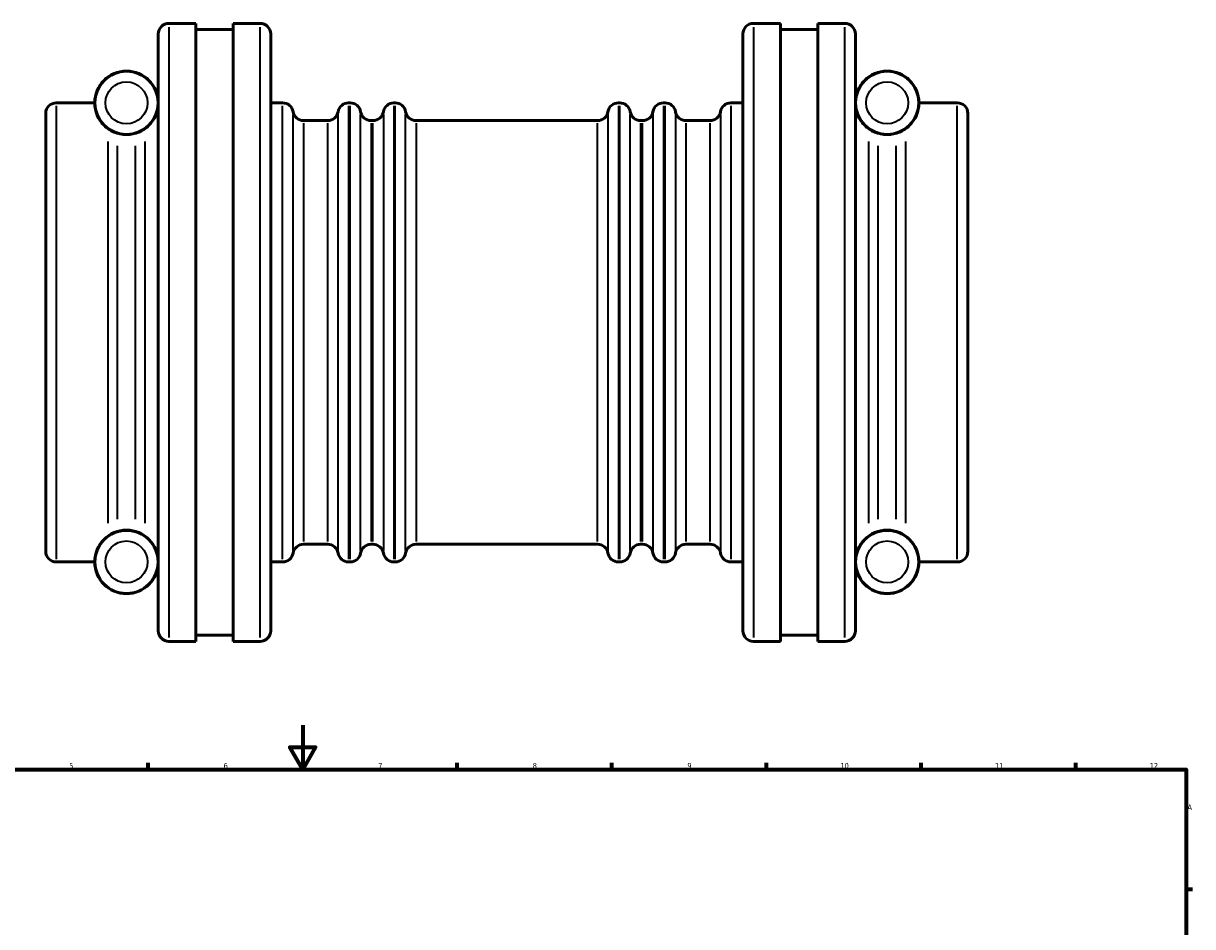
# Model space of a CAD drawing. Header units: millimetres. Extents: x -189 to 1463, y -170 to 1183.
# Tile 7 of 9: x 294 to 824, y 503 to 912. Entities that reach past the tile are written whole.
import ezdxf

# ---------------------------------------------------------------- set-up
doc = ezdxf.new("R2010")
doc.units = ezdxf.units.MM
for name, color, linetype, lineweight in [('Border (ISO)', 7, 'Continuous', 70), ('Visible (ISO)', 7, 'Continuous', 50), ('Visible Narrow (ISO)', 7, 'Continuous', 35)]:
    doc.layers.add(name, color=color, linetype=linetype, lineweight=lineweight)
doc.styles.add('Note Text (ISO)', font='tahoma.ttf')

# ---------------------------------------------------------------- blocks, each defined once
blk = doc.blocks.new('Borders Default Border')
at = {"layer": 'Border (ISO)'}
for p, q in [((350.42, 574), (350.42, 576.9)), ((490.58, 574), (490.58, 576.9)), ((560.67, 574), (560.67, 576.9)), ((630.75, 574), (630.75, 576.9)), ((700.83, 574), (700.83, 576.9)), ((770.92, 574), (770.92, 576.9)), ((821, 519.75), (823.9, 519.75))]:
    blk.add_line(p, q, dxfattribs=at)
at = {"layer": 'Border (ISO)', "flags": 128}
for points in [[(420.5, 594), (420.5, 574), (414.73, 584), (426.27, 584), (420.5, 574)], [(20, 20), (20, 574), (821, 574), (821, 20), (20, 20)]]:
    blk.add_lwpolyline(points, dxfattribs=at)
at = {"layer": 'Border (ISO)', "color": 232, "true_color": 0xca0064, "char_height": 2.5, "attachment_point": 7, "style": 'Note Text (ISO)'}
for s, insert in [('12', (804.46, 574.4)), ('5', (314.64, 574.35)), ('6', (384.66, 574.35)), ('7', (454.77, 574.4)), ('8', (524.81, 574.34)), ('9', (594.88, 574.35)), ('10', (664.29, 574.35)), ('11', (734.37, 574.4)), ('A', (821.59, 555.62))]:
    blk.add_mtext(s, dxfattribs=dict(at, insert=insert))

msp = doc.modelspace()

# ---------------------------------------------------------------- linework, layer by layer
at = {"layer": 'Visible (ISO)'}
for p, q in [((359.831, 911.982), (372.031, 911.982)), ((372.031, 631.982), (372.031, 911.982)), ((389.031, 631.982), (389.031, 911.982)), ((389.031, 911.982), (401.231, 911.982)), ((624.831, 911.982), (637.031, 911.982)), ((637.031, 631.982), (637.031, 911.982)), ((654.031, 631.982), (654.031, 911.982)), ((654.031, 911.982), (666.231, 911.982)), ((355.031, 636.782), (355.031, 907.182)), ((372.031, 909.182), (389.031, 909.182)), ((406.031, 907.182), (406.031, 636.782)), ((620.031, 636.782), (620.031, 907.182)), ((637.031, 909.182), (654.031, 909.182)), ((671.031, 907.182), (671.031, 636.782)), ((308.831, 875.982), (326.231, 875.982)), ((406.031, 875.982), (411.431, 875.982)), ((441.297, 875.982), (442.031, 875.982)), ((461.831, 875.982), (462.431, 875.982)), ((563.631, 875.982), (564.231, 875.982)), ((584.031, 875.982), (584.765, 875.982)), ((614.631, 875.982), (620.031, 875.982)), ((699.831, 875.982), (717.231, 875.982)), ((304.031, 672.782), (304.031, 871.182)), ((722.031, 871.182), (722.031, 672.782)), ((420.897, 867.982), (431.831, 867.982)), ((451.497, 867.982), (452.365, 867.982)), ((471.897, 867.982), (554.165, 867.982)), ((573.697, 867.982), (574.565, 867.982)), ((594.231, 867.982), (605.165, 867.982)), ((420.897, 675.982), (431.831, 675.982)), ((451.497, 675.982), (452.365, 675.982)), ((471.897, 675.982), (554.165, 675.982)), ((573.697, 675.982), (574.565, 675.982)), ((594.231, 675.982), (605.165, 675.982)), ((308.831, 667.982), (326.231, 667.982)), ((406.031, 667.982), (411.431, 667.982)), ((441.297, 667.982), (442.031, 667.982)), ((461.831, 667.982), (462.431, 667.982)), ((563.631, 667.982), (564.231, 667.982)), ((584.031, 667.982), (584.765, 667.982)), ((614.631, 667.982), (620.031, 667.982)), ((699.831, 667.982), (717.231, 667.982)), ((359.831, 631.982), (372.031, 631.982)), ((372.031, 634.782), (389.031, 634.782)), ((389.031, 631.982), (401.231, 631.982)), ((624.831, 631.982), (637.031, 631.982)), ((637.031, 634.782), (654.031, 634.782)), ((654.031, 631.982), (666.231, 631.982))]:
    msp.add_line(p, q, dxfattribs=at)
for centre, radius in [((340.631, 875.982), 14.4), ((340.631, 875.982), 14.3), ((685.431, 875.982), 14.4), ((685.431, 875.982), 14.3), ((340.631, 667.982), 14.4), ((340.631, 667.982), 14.3), ((685.431, 667.982), 14.4), ((685.431, 667.982), 14.3)]:
    msp.add_circle(centre, radius, dxfattribs=at)
for centre, start, end in [((359.831, 907.182), 90, 180), ((401.231, 907.182), 0, 90), ((624.831, 907.182), 90, 180), ((666.231, 907.182), 0, 90), ((308.831, 871.182), 90, 180), ((411.431, 871.182), 9.59407, 90), ((441.297, 871.182), 90, 170.40593), ((442.031, 871.182), 9.59407, 90), ((461.831, 871.182), 90, 170.40593), ((462.431, 871.182), 9.59407, 90), ((563.631, 871.182), 90, 170.40593), ((564.231, 871.182), 9.59407, 90), ((584.031, 871.182), 90, 170.40593), ((584.765, 871.182), 9.59407, 90), ((614.631, 871.182), 90, 170.40593), ((717.231, 871.182), 0, 90), ((420.897, 872.782), 189.59407, 270), ((431.831, 872.782), 270, 350.40593), ((451.497, 872.782), 189.59407, 270), ((452.365, 872.782), 270, 350.40593), ((471.897, 872.782), 189.59407, 270), ((554.165, 872.782), 270, 350.40593), ((573.697, 872.782), 189.59407, 270), ((574.565, 872.782), 270, 350.40593), ((594.231, 872.782), 189.59407, 270), ((605.165, 872.782), 270, 350.40593), ((420.897, 671.182), 90, 170.40593), ((431.831, 671.182), 9.59407, 90), ((451.497, 671.182), 90, 170.40593), ((452.365, 671.182), 9.59407, 90), ((471.897, 671.182), 90, 170.40593), ((554.165, 671.182), 9.59407, 90), ((573.697, 671.182), 90, 170.40593), ((574.565, 671.182), 9.59407, 90), ((594.231, 671.182), 90, 170.40593), ((605.165, 671.182), 9.59407, 90), ((308.831, 672.782), 180, 270), ((411.431, 672.782), 270, 350.40593), ((441.297, 672.782), 189.59407, 270), ((442.031, 672.782), 270, 350.40593), ((461.831, 672.782), 189.59407, 270), ((462.431, 672.782), 270, 350.40593), ((563.631, 672.782), 189.59407, 270), ((564.231, 672.782), 270, 350.40593), ((584.031, 672.782), 189.59407, 270), ((584.765, 672.782), 270, 350.40593), ((614.631, 672.782), 189.59407, 270), ((717.231, 672.782), 270, 0), ((359.831, 636.782), 180, 270), ((401.231, 636.782), 270, 0), ((624.831, 636.782), 180, 270), ((666.231, 636.782), 270, 0)]:
    msp.add_arc(centre, 4.8, start, end, dxfattribs=at)
at = {"layer": 'Visible Narrow (ISO)'}
for p, q in [((359.831, 910.259), (359.831, 633.706)), ((401.231, 633.706), (401.231, 910.259)), ((624.831, 910.259), (624.831, 633.706)), ((666.231, 633.706), (666.231, 910.259)), ((308.831, 874.702), (308.831, 669.263)), ((411.431, 669.263), (411.431, 874.702)), ((441.297, 874.702), (441.297, 669.263)), ((442.031, 669.263), (442.031, 874.702)), ((461.831, 874.702), (461.831, 669.263)), ((462.431, 669.263), (462.431, 874.702)), ((563.631, 874.702), (563.631, 669.263)), ((564.231, 669.263), (564.231, 874.702)), ((584.031, 874.702), (584.031, 669.263)), ((584.765, 669.263), (584.765, 874.702)), ((614.631, 874.702), (614.631, 669.263)), ((717.231, 669.263), (717.231, 874.702)), ((416.164, 673.213), (416.164, 870.751)), ((436.564, 673.213), (436.564, 870.751)), ((446.764, 673.213), (446.764, 870.751)), ((457.098, 870.751), (457.098, 673.213)), ((467.164, 673.213), (467.164, 870.751)), ((558.898, 870.751), (558.898, 673.213)), ((568.964, 673.213), (568.964, 870.751)), ((579.298, 870.751), (579.298, 673.213)), ((589.498, 870.751), (589.498, 673.213)), ((609.898, 870.751), (609.898, 673.213)), ((420.897, 866.8), (420.897, 677.164)), ((431.831, 677.164), (431.831, 866.8)), ((451.497, 866.8), (451.497, 677.164)), ((452.365, 677.164), (452.365, 866.8)), ((471.897, 866.8), (471.897, 677.164)), ((554.165, 677.164), (554.165, 866.8)), ((573.697, 866.8), (573.697, 677.164)), ((574.565, 677.164), (574.565, 866.8)), ((594.231, 866.8), (594.231, 677.164)), ((605.165, 677.164), (605.165, 866.8)), ((332.317, 685.517), (332.317, 858.448)), ((336.474, 856.56), (336.474, 687.405)), ((344.788, 687.405), (344.788, 856.56)), ((348.945, 858.448), (348.945, 685.517)), ((677.117, 685.517), (677.117, 858.448)), ((681.274, 856.56), (681.274, 687.405)), ((689.588, 687.405), (689.588, 856.56)), ((693.745, 858.448), (693.745, 685.517))]:
    msp.add_line(p, q, dxfattribs=at)
for centre in [(340.631, 875.982), (685.431, 875.982), (340.631, 667.982), (685.431, 667.982)]:
    msp.add_circle(centre, 9.5, dxfattribs=at)

# ---------------------------------------------------------------- block references
msp.add_blockref('Borders Default Border', (0, 0))

doc.saveas('drawing.dxf')
